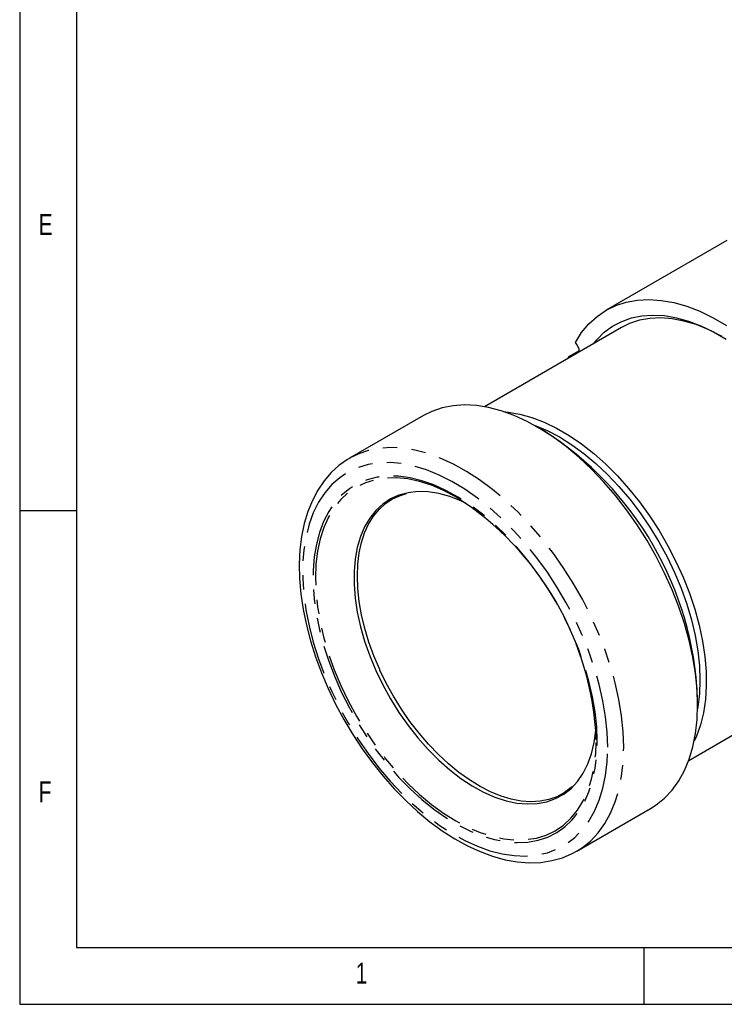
# Model space of a CAD drawing. Extents: x 5 to 415, y 5 to 292.
# Tile 1 of 29: x 5 to 67, y 5 to 92. Entities that reach past the tile are written whole.
import ezdxf

# ---------------------------------------------------------------- set-up
doc = ezdxf.new("R2010")
doc.units = 0
doc.linetypes.add('PHANTOM', pattern=[12.7, 6.35, -1.27, 1.27, -1.27, 1.27, -1.27])
doc.layers.get('0').update_dxf_attribs({"linetype": 'CONTINUOUS'})
doc.styles.add('SLDTEXTSTYLE0', font='TXT', dxfattribs={"width": 0.75})

msp = doc.modelspace()

# ---------------------------------------------------------------- linework, layer by layer
at = {"color": 7, "linetype": 'CONTINUOUS'}
for p, q in [((5, 292), (5, 5)), ((9.996, 287), (9.996, 10)), ((67.275, 72.315), (56.669, 66.192)), ((58.022, 64.664), (45.927, 57.681)), ((53.368, 62.099), (54.296, 62.635)), ((53.31, 61.943), (53.368, 62.099)), ((53.453, 62.026), (53.368, 62.099)), ((40.568, 56.897), (34.063, 53.142)), ((51.135, 55.579), (50.57, 55.906)), ((34.114, 53.171), (34.063, 53.142)), ((10, 48.5), (5, 48.5)), ((63.926, 26.504), (76.021, 33.486)), ((64.709, 31.412), (64.709, 32.065)), ((54.061, 18.5), (60.566, 22.255)), ((54.061, 18.5), (54.097, 18.521)), ((9.996, 10), (245, 10)), ((60, 5), (60, 10)), ((5, 5), (415, 5))]:
    msp.add_line(p, q, dxfattribs=at)
at = {"color": 7, "linetype": 'CONTINUOUS', "flags": 128}
for points in [[(53.942, 63.34), (54.496, 64.212), (55.135, 64.98), (55.852, 65.636), (56.644, 66.177), (57.505, 66.6), (58.428, 66.9), (59.409, 67.077), (60.439, 67.128), (61.512, 67.054), (62.621, 66.855), (63.757, 66.532), (64.913, 66.088), (66.082, 65.526), (67.254, 64.849)], [(55.533, 63.227), (55.83, 63.587), (56.49, 64.236), (57.224, 64.775), (58.025, 65.2), (58.889, 65.507), (59.809, 65.694), (60.779, 65.759), (61.791, 65.703), (62.838, 65.526), (63.912, 65.229), (65.006, 64.814), (66.113, 64.284), (67.223, 63.643)], [(66.848, 63.871), (66.748, 63.927), (65.655, 64.477), (64.572, 64.912), (63.507, 65.23), (62.469, 65.428), (61.464, 65.506), (60.5, 65.462), (59.585, 65.296), (58.724, 65.01), (58.022, 64.664)], [(64.709, 31.412), (64.662, 32.77), (64.521, 34.174), (64.288, 35.613), (63.963, 37.079), (63.549, 38.562), (63.048, 40.051), (62.464, 41.537), (61.802, 43.01), (61.064, 44.46), (60.257, 45.878), (59.385, 47.254), (58.454, 48.578), (57.471, 49.843), (56.442, 51.04), (55.374, 52.16), (54.274, 53.196), (53.149, 54.142), (52.007, 54.991), (50.856, 55.737), (49.702, 56.376), (48.555, 56.903), (47.42, 57.314), (46.307, 57.608), (45.222, 57.781), (44.173, 57.834), (43.166, 57.764), (42.208, 57.574), (41.306, 57.264), (40.568, 56.897)], [(47.625, 57.248), (48.027, 57.211), (49.06, 57.032), (50.121, 56.734), (51.202, 56.318), (52.293, 55.788), (53.388, 55.146), (54.479, 54.399), (55.557, 53.552), (56.613, 52.61), (57.642, 51.581), (58.634, 50.472), (59.582, 49.292), (60.48, 48.05), (61.32, 46.754), (62.098, 45.414), (62.806, 44.041), (63.439, 42.643), (63.994, 41.233), (64.465, 39.819), (64.849, 38.413), (65.144, 37.025), (65.347, 35.665), (65.457, 34.343), (65.472, 33.07), (65.394, 31.854), (65.222, 30.704), (64.957, 29.629), (64.603, 28.638), (64.399, 28.19)], [(50.256, 56.083), (50.397, 56.031), (51.467, 55.576), (52.546, 55.008), (53.624, 54.331), (54.694, 53.55), (55.748, 52.672), (56.778, 51.703), (57.775, 50.65), (58.733, 49.521), (59.643, 48.326), (60.5, 47.073), (61.296, 45.771), (62.025, 44.431), (62.682, 43.063), (63.262, 41.676), (63.761, 40.283), (64.174, 38.893), (64.498, 37.516), (64.732, 36.164), (64.873, 34.847), (64.92, 33.575), (64.873, 32.356), (64.732, 31.202), (64.706, 31.052)], [(34.125, 53.163), (33.885, 53.035), (33.124, 52.498), (32.431, 51.865), (31.807, 51.14), (31.255, 50.325), (30.779, 49.423), (30.381, 48.439), (30.065, 47.378), (29.833, 46.247), (29.687, 45.053), (29.628, 43.805), (29.656, 42.511), (29.77, 41.178), (29.969, 39.815), (30.25, 38.43), (30.613, 37.031), (31.054, 35.625), (31.572, 34.222), (32.161, 32.828), (32.82, 31.452), (33.543, 30.101), (34.328, 28.784), (35.169, 27.507), (36.062, 26.279), (37.001, 25.105), (37.982, 23.994), (38.999, 22.951), (40.047, 21.983), (41.119, 21.096), (42.211, 20.294), (43.317, 19.584), (44.43, 18.97), (45.545, 18.456), (46.655, 18.046), (47.753, 17.745), (48.832, 17.555), (49.884, 17.477), (50.9, 17.514), (51.873, 17.662), (52.796, 17.921), (53.662, 18.285), (54.093, 18.535)], [(44.299, 49.182), (43.866, 49.384), (42.879, 49.764), (41.912, 50.028), (40.974, 50.172), (40.071, 50.196), (39.213, 50.098), (38.406, 49.881), (37.659, 49.545), (36.977, 49.093), (36.367, 48.531), (35.833, 47.862), (35.381, 47.093), (35.015, 46.23), (34.737, 45.28), (34.551, 44.253), (34.457, 43.158), (34.457, 42.003), (34.551, 40.799), (34.737, 39.556), (35.015, 38.287), (35.381, 37), (35.833, 35.709), (36.367, 34.424), (36.977, 33.157), (37.659, 31.919), (38.406, 30.72), (39.213, 29.571), (40.071, 28.483), (40.974, 27.464), (41.912, 26.524), (42.879, 25.671), (43.866, 24.913), (44.864, 24.256), (45.864, 23.706), (46.857, 23.267), (47.835, 22.945), (48.789, 22.741), (49.711, 22.657), (50.592, 22.694), (51.425, 22.852), (52.203, 23.129), (52.918, 23.523), (53.565, 24.03), (54.138, 24.646), (54.631, 25.366), (55.041, 26.183), (55.363, 27.091), (55.596, 28.08), (55.736, 29.142), (55.751, 29.344)], [(36.734, 34.462), (36.712, 34.506), (36.203, 35.712), (35.765, 36.924), (35.402, 38.133), (35.117, 39.328), (34.912, 40.501), (34.788, 41.642), (34.745, 42.741), (34.785, 43.791), (34.905, 44.783), (35.105, 45.708), (35.382, 46.561), (35.735, 47.335), (36.159, 48.025), (36.654, 48.626), (37.215, 49.135), (37.841, 49.548), (38.527, 49.861), (39.076, 50.015)], [(53.659, 24.199), (53.578, 24.115), (52.981, 23.658), (52.322, 23.299), (51.605, 23.042), (50.838, 22.892), (50.027, 22.848), (49.179, 22.911), (48.302, 23.079), (47.401, 23.352), (46.482, 23.727), (45.553, 24.202), (44.622, 24.773), (43.694, 25.436), (42.779, 26.186), (41.882, 27.018), (41.012, 27.924), (40.175, 28.899), (39.378, 29.933), (38.628, 31.02), (37.93, 32.151), (37.29, 33.315), (36.734, 34.462)], [(60.566, 22.255), (61.064, 22.572), (61.802, 23.171), (62.464, 23.879), (63.048, 24.691), (63.549, 25.602), (63.963, 26.607), (64.288, 27.697), (64.521, 28.867), (64.662, 30.108), (64.709, 31.412)]]:
    msp.add_lwpolyline(points, dxfattribs=at)
at = {"color": 8, "linetype": 'PHANTOM', "flags": 128}
for points in [[(58.204, 27.656), (58.157, 29.015), (58.016, 30.418), (57.782, 31.858), (57.457, 33.324), (57.043, 34.806), (56.543, 36.296), (55.959, 37.782), (55.296, 39.255), (54.559, 40.705), (53.751, 42.123), (52.879, 43.498), (51.949, 44.823), (50.966, 46.088), (49.937, 47.284), (48.869, 48.404), (47.769, 49.441), (46.644, 50.386), (45.502, 51.235), (44.35, 51.981), (43.197, 52.62), (42.049, 53.147), (40.915, 53.559), (39.802, 53.852), (38.717, 54.026), (37.667, 54.078), (36.66, 54.009), (35.703, 53.819), (34.801, 53.509), (34.114, 53.171)], [(56.79, 27.656), (56.743, 28.982), (56.602, 30.352), (56.368, 31.758), (56.042, 33.19), (55.628, 34.637), (55.128, 36.09), (54.545, 37.538), (53.884, 38.971), (53.148, 40.379), (52.345, 41.752), (51.478, 43.081), (50.554, 44.356), (49.579, 45.568), (48.561, 46.709), (47.506, 47.771), (46.423, 48.746), (45.317, 49.627), (44.198, 50.409), (43.073, 51.086), (41.95, 51.652), (40.837, 52.105), (39.742, 52.441), (38.672, 52.657), (37.634, 52.752), (36.637, 52.726), (35.687, 52.578), (34.791, 52.31), (33.955, 51.923), (33.185, 51.421), (32.486, 50.806), (31.863, 50.083), (31.321, 49.258), (30.863, 48.335), (30.493, 47.321), (30.213, 46.224), (30.026, 45.052), (29.932, 43.811), (29.932, 42.512), (30.026, 41.163), (30.213, 39.773), (30.493, 38.353), (30.863, 36.912), (31.321, 35.461), (31.863, 34.01), (32.486, 32.568), (33.185, 31.146), (33.955, 29.754), (34.791, 28.402), (35.687, 27.099), (36.637, 25.855), (37.634, 24.677), (38.672, 23.575), (39.742, 22.555), (40.837, 21.626), (41.95, 20.794), (43.073, 20.064), (44.198, 19.442), (45.317, 18.932), (46.423, 18.537), (47.506, 18.261), (48.561, 18.105), (49.579, 18.07), (50.554, 18.157), (51.478, 18.366), (52.345, 18.693), (53.148, 19.138), (53.884, 19.697), (54.545, 20.367), (55.128, 21.142), (55.628, 22.017), (56.042, 22.986), (56.368, 24.042), (56.602, 25.178), (56.743, 26.385), (56.79, 27.656)], [(55.871, 28.187), (55.824, 29.456), (55.686, 30.77), (55.456, 32.117), (55.136, 33.489), (54.729, 34.876), (54.238, 36.266), (53.667, 37.65), (53.019, 39.017), (52.299, 40.358), (51.514, 41.662), (50.668, 42.92), (49.767, 44.122), (48.82, 45.26), (47.832, 46.324), (46.81, 47.308), (45.763, 48.204), (44.699, 49.006), (43.624, 49.706), (42.547, 50.301), (41.477, 50.786), (40.42, 51.156), (39.385, 51.411), (38.379, 51.546), (37.41, 51.563), (36.486, 51.459), (35.612, 51.237), (34.795, 50.898), (34.042, 50.444), (33.357, 49.879), (32.747, 49.207), (32.215, 48.432), (31.766, 47.561), (31.403, 46.601), (31.128, 45.557), (30.943, 44.438), (30.851, 43.253), (30.851, 42.009), (30.943, 40.717), (31.128, 39.385), (31.403, 38.024), (31.766, 36.643), (32.215, 35.254), (32.747, 33.866), (33.357, 32.489), (34.042, 31.133), (34.795, 29.81), (35.612, 28.528), (36.486, 27.296), (37.41, 26.125), (38.379, 25.023), (39.385, 23.998), (40.42, 23.057), (41.477, 22.207), (42.547, 21.456), (43.624, 20.807), (44.699, 20.267), (45.763, 19.839), (46.81, 19.527), (47.832, 19.331), (48.82, 19.255), (49.767, 19.299), (50.668, 19.462), (51.514, 19.743), (52.299, 20.14), (53.019, 20.65), (53.667, 21.269), (54.238, 21.993), (54.729, 22.816), (55.136, 23.733), (55.456, 24.736), (55.686, 25.818), (55.824, 26.971), (55.871, 28.187)], [(43.419, 49.727), (43.417, 49.728), (42.339, 50.296), (41.27, 50.75), (40.216, 51.089), (39.188, 51.308), (38.191, 51.407), (37.234, 51.384), (36.324, 51.24), (35.468, 50.976), (34.673, 50.593), (33.944, 50.095), (33.287, 49.486), (32.708, 48.77), (32.21, 47.953), (31.797, 47.04), (31.472, 46.039), (31.239, 44.958), (31.098, 43.804), (31.051, 42.587), (31.098, 41.315), (31.239, 39.999), (31.472, 38.648), (31.797, 37.272), (32.21, 35.883), (32.708, 34.491), (33.287, 33.105), (33.944, 31.738), (34.673, 30.399), (35.468, 29.098), (36.324, 27.846), (37.234, 26.651), (38.191, 25.523), (39.188, 24.471), (40.216, 23.503), (41.27, 22.625), (42.339, 21.845), (43.417, 21.169), (44.495, 20.601), (45.564, 20.146), (46.617, 19.808), (47.646, 19.588), (48.643, 19.49), (49.6, 19.512), (50.51, 19.657), (51.365, 19.921), (52.161, 20.303), (52.89, 20.801), (53.546, 21.41), (54.126, 22.126), (54.624, 22.944), (55.037, 23.856), (55.361, 24.857), (55.595, 25.938), (55.736, 27.092), (55.783, 28.31), (55.783, 28.31)], [(54.097, 18.521), (54.559, 18.817), (55.296, 19.416), (55.959, 20.123), (56.543, 20.936), (57.043, 21.847), (57.457, 22.851), (57.782, 23.942), (58.016, 25.112), (58.157, 26.353), (58.204, 27.656)]]:
    msp.add_lwpolyline(points, dxfattribs=at)
at = {"color": 7, "linetype": 'CONTINUOUS'}
for centre, radius, start, end in [((52.654, 62.253), 1.685, 9.27935, 40.16692), ((35.292, 30.758), 29.446, 2.54418, 57.45045), ((29.037, 27.147), 26.771, 2.48938, 57.50524)]:
    msp.add_arc(centre, radius, start, end, dxfattribs=at)

# ---------------------------------------------------------------- texts
at = {"color": 7, "linetype": 'CONTINUOUS', "char_height": 1.852, "attachment_point": 1, "style": 'SLDTEXTSTYLE0'}
for s, insert in [('E', (6.667, 74.668)), ('F', (6.667, 24.668)), ('1', (34.583, 8.668))]:
    msp.add_mtext(s, dxfattribs=dict(at, insert=insert))

doc.saveas('drawing.dxf')
